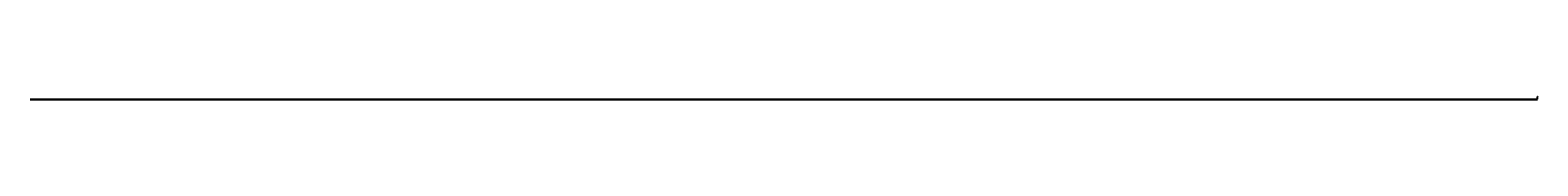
# Model space of a CAD drawing. Extents: x -27255 to 1448651, y 31034 to 8081248.
# Tile 5 of 256: x -4716 to -292, y 3847943 to 3847951. Entities that reach past the tile are written whole.
import ezdxf

# ---------------------------------------------------------------- set-up
doc = ezdxf.new("R2010")
doc.units = 0
doc.header["$PDMODE"] = 32
doc.header["$PDSIZE"] = 0.2
doc.layers.get('0').update_dxf_attribs({"linetype": 'CONTINUOUS'})
doc.layers.get('Defpoints').update_dxf_attribs({"linetype": 'CONTINUOUS'})
doc.styles.get("Standard").update_dxf_attribs({"font": 'rs.shx', "bigfont": 'hztxt.shx'})
doc.dimstyles.get("Standard").update_dxf_attribs({"dimtxt": 0.18, "dimasz": 0.18, "dimexe": 0.18, "dimexo": 0.0625, "dimgap": 0.09, "dimtad": 0, "dimtih": 1, "dimtoh": 1, "dimdec": 4, "dimzin": 0, "dimdsep": 46, "dimtxsty": 'Standard', "dimcen": 0.09, "dimadec": 0, "dimazin": 0, "dimtfac": 1, "dimtdec": 4, "dimtofl": 0, "dimtmove": 0, "dimatfit": 3, "dimfxl": 1, "dimtolj": 1, "dimtzin": 0, "dimarcsym": 0})

# ---------------------------------------------------------------- blocks, each defined once
blk = doc.blocks.new('*D389')
at = {"color": 0, "lineweight": -2}
for p, q in [((-4716.2, 3847943.4), (-292.7, 3847943.4)), ((-4716.2, 3847942.8), (-292.7, 3847942.8)), ((-292.9, 3847943.4), (-292.9, 3847950.8)), ((-292.9, 3847950.8), (-292.7, 3847950.8)), ((-292.9, 3847943), (-292.9, 3847943.3))]:
    blk.add_line(p, q, dxfattribs=at)
at = {"color": 0, "lineweight": 13}
for points in [[(-292.9, 3847943.3), (-292.9, 3847943.3), (-292.9, 3847943.4)], [(-292.9, 3847943), (-292.9, 3847943), (-292.9, 3847942.8)]]:
    blk.add_solid(points, dxfattribs=at)
at = {"layer": 'Defpoints', "color": 0, "lineweight": 13}
for p in [(-4716.3, 3847943.4, 21.2), (-4716.3, 3847942.8, 21.2), (-292.9, 3847943.4)]:
    blk.add_point(p, dxfattribs=at)
at = {"color": 0, "insert": (-292.2, 3847950.8), "char_height": 0.18, "attachment_point": 5}
blk.add_mtext('\\A1;0.6000', dxfattribs=at)

msp = doc.modelspace()

# ---------------------------------------------------------------- dimensions: what is measured, and where the dimension line sits
at = {"color": 3}
dim = msp.add_linear_dim(base=(-292.90375, 3847943.43845, -20.49943), p1=(-4716.25002, 3847942.83845, 0.65943), p2=(-4716.25002, 3847943.43845, 0.65943), angle=90, dimstyle='Standard', dxfattribs=at)
dim.commit()
dim.dimension.update_dxf_attribs({"geometry": '*D389', "text_midpoint": (-292.18803, 3847950.84475, -20.49943), "dimtype": 160})

doc.saveas('drawing.dxf')
